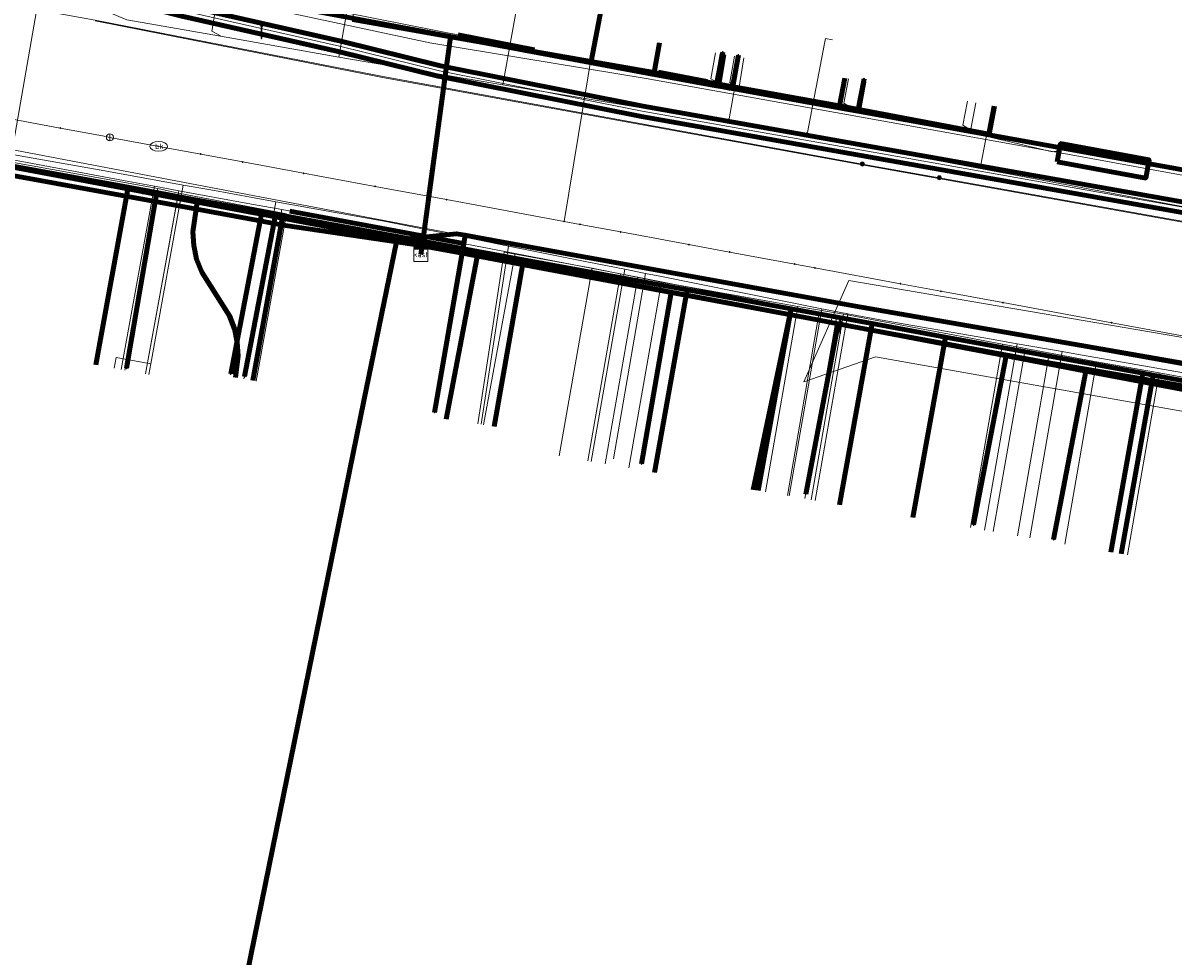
# Model space of a CAD drawing. Extents: x 152558 to 154479, y 462974 to 463683.
# Tile 50 of 256: x 152971 to 153036, y 463322 to 463375. Entities that reach past the tile are written whole.
import ezdxf
from ezdxf.enums import TextEntityAlignment as Align
from ezdxf.lldxf.tags import DXFTag

# ---------------------------------------------------------------- set-up
doc = ezdxf.new("R2010")
doc.units = 0
doc.header["$LTSCALE"] = 0.2
doc.layers.get('0').update_dxf_attribs({"linetype": 'CONTINUOUS'})
for name, color, linetype, lineweight in [('B-RO-KL-DATA_COAXIAAL_17_ZIGGO BV-G', 90, 'KL-DATA-N', 18), ('B-RO-KL-DATA_COAXIAAL_7_ZIGGO BV-G', 90, 'KL-DATA-N', 18), ('B-RO-KL-DATA_HULPSTUK_KPN BV-S', 90, 'CONTINUOUS', 25), ('B-RO-KL-DATA_HULPSTUK_ZIGGO BV-S', 90, 'CONTINUOUS', 25), ('B-RO-KL-DATA_KABELBED_KPN BV-G', 90, 'CONTINUOUS', 100), ('B-RO-KL-DATA_KABELBED_ZIGGO BV-G', 90, 'CONTINUOUS', 100), ('B-RO-KL-DATA_MANTELBUIS_110_ZIGGO BV-G', 90, 'CONTINUOUS', 100), ('B-RO-KL-DATA_REGGEFIBER OPERATOR BV-G', 90, 'KL-DATA-N', 18), ('B-RO-KL-ET_LS_400 V_STEDIN NETBEHEER BV-G', 190, 'KL-LS-N', 18), ('B-RO-KL-ET_LS_GEMEENTE AMERSFOORT-S', 190, 'CONTINUOUS', 25), ('B-RO-KL-ET_LS_MANTELBUIS_PE_160_STEDIN NETBEHEER BV-G', 190, 'CONTINUOUS', 100), ('B-RO-KL-ET_LS_MANTELBUIS_PVC_125_STEDIN NETBEHEER BV-G', 190, 'CONTINUOUS', 100), ('B-RO-KL-ET_MS_10 KV_STEDIN NETBEHEER BV-G', 130, 'KL-MS-N', 18), ('B-RO-KL-ET_MS_HULPSTUK_STEDIN NETBEHEER BV-S', 130, 'CONTINUOUS', 25), ('B-RO-KL-ET_MS_MANTELBUIS_PE_160_STEDIN NETBEHEER BV-G', 130, 'CONTINUOUS', 100), ('B-RO-KL-ET_MS_MANTELBUIS_PVC_125_STEDIN NETBEHEER BV-G', 130, 'CONTINUOUS', 100), ('B-RO-KL-GAS_HD_STAAL_114_8 BAR_STEDIN NETBEHEER BV-G', 30, 'KL-GAS-HD-N', 18), ('B-RO-KL-GAS_LD_KOPER_22_0.1 BAR_STEDIN NETBEHEER BV-G', 50, 'KL-GAS-LD-N', 18), ('B-RO-KL-GAS_LD_MANTELBUIS_ASBESTCEMENT_180_STEDIN NETBEHEER BV-G', 50, 'CONTINUOUS', 100), ('B-RO-KL-GAS_LD_PE_32_0.1 BAR_STEDIN NETBEHEER BV-G', 50, 'KL-GAS-LD-N', 18), ('B-RO-KL-GAS_LD_PVC_110_0.1 BAR_STEDIN NETBEHEER BV-G', 50, 'KL-GAS-LD-N', 18), ('B-RO-KL-GAS_LD_STAAL_34_0.1 BAR_STEDIN NETBEHEER BV-G', 50, 'KL-GAS-LD-N', 18), ('B-RO-KL-WATER_100_VITENS-G', 170, 'KL-WATER-N', 18), ('B-RO-KL-WATER_HULPSTUK_VITENS-S', 170, 'CONTINUOUS', 25), ('B-RO-KL-WATER_VITENS-G', 170, 'KL-WATER-N', 18), ('B-RO-KL-WATER_VITENS-S', 170, 'CONTINUOUS', 25), ('B-RO-OG-INFO_KPN BV-G', 7, 'CONTINUOUS', 18), ('B-RO-OG-INFO_STEDIN NETBEHEER BV-G', 7, 'CONTINUOUS', 18)]:
    doc.layers.add(name, color=color, linetype=linetype, lineweight=lineweight)
doc.styles.add('NLCS-ISO', font='NLCS-ISO.ttf')
tags = doc.linetypes.add('KL-DATA-N', pattern='A,4,-1,[101,NLCS.SHX,S=0.5,R=0,X=0,Y=0],-1,4,-1,["D",Standard,S=1,R=0,X=-0.25,Y=-0.5],-1.5', length=12.5).pattern_tags.tags
tags[18] = DXFTag(74, 10)
tags = doc.linetypes.add('KL-GAS-HD-N', pattern='A,4,-1,[69,NLCS.SHX,S=0.5,R=0,X=0,Y=0],-1,4,-1,["H",Standard,S=1,R=0,X=0,Y=-0.5],-2', length=13).pattern_tags.tags
tags[18] = DXFTag(74, 10)
tags = doc.linetypes.add('KL-GAS-LD-N', pattern='A,4,-1,[69,NLCS.SHX,S=0.5,R=0,X=0,Y=0],-1,4,-1,["L",Standard,S=1,R=0,X=0.25,Y=-0.5],-2', length=13).pattern_tags.tags
tags[18] = DXFTag(74, 10)
tags = doc.linetypes.add('KL-LS-N', pattern='A,4,-1,[103,NLCS.SHX,S=0.75,R=0,X=0,Y=0],-1,4,-1,["L",Standard,S=1,R=0,X=0,Y=-0.5],-2', length=13).pattern_tags.tags
tags[18] = DXFTag(74, 10)
tags = doc.linetypes.add('KL-MS-N', pattern='A,4,-1,[103,NLCS.SHX,S=0.75,R=0,X=0,Y=0],-1,4,-1,["M",Standard,S=1,R=0,X=0,Y=-0.5],-2', length=13).pattern_tags.tags
tags[18] = DXFTag(74, 10)
doc.linetypes.add('KL-WATER-N', pattern='A,7,-0.5,[168,NLCS.SHX,S=0.75,R=0,X=0.75,Y=0],-2', length=9.5)

# ---------------------------------------------------------------- blocks, each defined once
blk = doc.blocks.new('SKL-WTB_HULP_MOF-SO')
at = {"linetype": 'ByBlock', "lineweight": 18}
h = blk.add_hatch(color=0, dxfattribs=at)
h.dxf.hatch_style = 1
h.paths.add_polyline_path([(-0.5625, 0, 1), (0.5625, 0, 1)])
at = {"color": 0, "linetype": 'ByBlock', "lineweight": 18}
blk.add_circle((0, 0), 0.5625, dxfattribs=at)
at = {"color": 0, "linetype": 'ByBlock', "lineweight": 18, "style": 'NLCS-ISO', "flags": 1}
for tag, p in [('TYPE', (1.5, 0)), ('OMSCHRIJVING', (1.5, -3)), ('LABEL', (1.5, -1.5))]:
    blk.add_attdef(tag, p, '', height=1, dxfattribs=at)
blk = doc.blocks.new('SKL-WTB_HULP_KAST-SO')
at = {"color": 0, "linetype": 'ByBlock', "lineweight": 18}
for points in [[(-2, 2), (2, 2), (2, 1.68), (-2, 1.68)], [(-2, 1.52), (2, 1.52), (2, -2), (-2, -2)]]:
    blk.add_lwpolyline(points, close=True, dxfattribs=at)
at = {"color": 0, "linetype": 'ByBlock', "lineweight": 18, "style": 'NLCS-ISO'}
blk.add_text('kast', height=1.5, dxfattribs=at).set_placement((0, 0), align=Align.MIDDLE_CENTER)
at = {"color": 0, "linetype": 'ByBlock', "lineweight": 18, "style": 'NLCS-ISO', "flags": 1}
for tag, p in [('TYPE', (2.5, 0)), ('OMSCHRIJVING', (2.5, -3)), ('LABEL', (2.5, -1.5))]:
    blk.add_attdef(tag, p, '', height=1, dxfattribs=at)
blk = doc.blocks.new('SKL-WTB_HULP_AFSLUITER-SO')
at = {"color": 0, "linetype": 'ByBlock', "lineweight": 18}
blk.add_lwpolyline([(0, 0.8), (0, -0.8)], dxfattribs=at)
blk.add_circle((0, 0), 1, dxfattribs=at)
at = {"color": 0, "linetype": 'ByBlock', "lineweight": 18, "style": 'NLCS-ISO', "flags": 1}
for tag, p in [('TYPE', (1.5, 0)), ('OMSCHRIJVING', (1.5, -3)), ('LABEL', (1.5, -1.5))]:
    blk.add_attdef(tag, p, '', height=1, dxfattribs=at)
blk = doc.blocks.new('SKL-WATER_BRANDKRAAN_BRANDPUT-SO')
at = {"color": 0, "linetype": 'ByBlock', "lineweight": 18}
blk.add_ellipse((0, 0), major_axis=(2.5, 0), ratio=0.54, dxfattribs=at)
at = {"color": 0, "linetype": 'ByBlock', "lineweight": 18, "style": 'NLCS-ISO'}
blk.add_text('bk', height=1.5, dxfattribs=at).set_placement((0.16, 0), align=Align.MIDDLE_CENTER)
blk = doc.blocks.new('SKL-WTB_HULP_OVERIG-SO')
at = {"color": 0, "linetype": 'ByBlock', "lineweight": 18}
for points in [[(-0.14, 0.14), (0.14, -0.14)], [(0.14, 0.14), (-0.14, -0.14)]]:
    blk.add_lwpolyline(points, dxfattribs=at)
at = {"color": 0, "linetype": 'ByBlock', "lineweight": 18, "style": 'NLCS-ISO', "flags": 1}
for tag, p in [('TYPE', (1.5, 0)), ('OMSCHRIJVING', (1.5, -3)), ('LABEL', (1.5, -1.5))]:
    blk.add_attdef(tag, p, '', height=1, dxfattribs=at)
blk = doc.blocks.new('SKL-ET_LS_MAST-SO')
for p, q in [((-0.05, 2.07), (0.05, 2.07)), ((-0.05, -2), (0.05, -2))]:
    blk.add_line(p, q)
for points in [[(-0.18, 1.76), (-0.22, 1.76), (-0.22, 1.84), (-0.18, 1.84), (-0.18, 1.79)], [(-0.18, 1.49), (-0.22, 1.49), (-0.22, 1.57), (-0.18, 1.57), (-0.18, 1.52)], [(-0.18, 1.79), (-0.05, 1.79)], [(-0.18, 1.76), (-0.05, 1.76)], [(-0.18, 1.52), (-0.05, 1.52)], [(-0.18, 1.49), (-0.05, 1.49)], [(-0.05, -2), (-0.05, 2.07)], [(0.05, -2), (0.05, 2.07)], [(0.18, 1.92), (0.05, 1.92)], [(0.18, 1.89), (0.05, 1.89)], [(0.18, 1.66), (0.05, 1.66)], [(0.18, 1.63), (0.05, 1.63)], [(0.18, 1.39), (0.05, 1.39)], [(0.18, 1.36), (0.05, 1.36)], [(0.18, 1.89), (0.22, 1.89), (0.22, 1.97), (0.18, 1.97), (0.18, 1.92)], [(0.18, 1.63), (0.22, 1.63), (0.22, 1.71), (0.18, 1.71), (0.18, 1.66)], [(0.18, 1.36), (0.22, 1.36), (0.22, 1.44), (0.18, 1.44), (0.18, 1.39)]]:
    blk.add_lwpolyline(points)

msp = doc.modelspace()

# ---------------------------------------------------------------- linework, layer by layer
at = {"layer": 'B-RO-KL-DATA_COAXIAAL_17_ZIGGO BV-G', "flags": 128}
for points in [[(152993.372, 463362.163), (152993.474, 463362.913), (152985.556, 463364.364), (152980.741, 463365.247), (152976.808, 463365.968), (152969.045, 463367.391), (152964.225, 463368.274), (152960.492, 463368.958), (152956.945, 463369.608), (152953.318, 463370.273), (152945.654, 463371.678), (152940.44, 463372.634), (152932.079, 463374.166), (152926.545, 463375.18), (152926.077, 463375.223), (152925.672, 463375.261), (152924.8, 463375.19), (152923.953, 463374.967), (152923.158, 463374.601), (152922.439, 463374.101), (152921.819, 463373.483), (152921.315, 463372.767), (152920.945, 463371.973), (152920.718, 463371.128), (152919.753, 463365.634), (152911.072, 463367.378), (152911.292, 463368.661), (152911.61, 463370.522), (152911.617, 463370.611)], [(153081.132, 463335.554), (153081.388, 463336.952), (153082.06, 463340.62), (153082.336, 463341.627), (153082.784, 463342.572), (153083.39, 463343.425), (153084.134, 463344.159), (153084.995, 463344.753), (153085.727, 463345.088), (153072.651, 463347.452), (153072.552, 463347.568), (153071.786, 463348.177), (153070.915, 463348.625), (153069.976, 463348.896), (153066.254, 463349.578), (153057.848, 463351.118), (153052.493, 463352.099), (153047.388, 463353.034), (153040.751, 463354.25), (153034.81, 463355.339), (153034.221, 463355.447), (153023.049, 463357.494), (153018.9, 463358.254), (153014.313, 463359.094), (153008.445, 463360.169), (153000, 463361.717), (152999.177, 463361.868), (152996.612, 463362.338), (152993.474, 463362.913), (152993.372, 463362.163)]]:
    msp.add_lwpolyline(points, dxfattribs=at)
at = {"layer": 'B-RO-KL-DATA_COAXIAAL_7_ZIGGO BV-G', "flags": 128}
for points in [[(152993.372, 463362.163), (152993.474, 463362.913), (152995.04, 463374.488), (152989.504, 463375.462), (152982.971, 463376.611), (152974.505, 463378.1), (152973.956, 463378.25), (152973.446, 463378.502), (152972.993, 463378.845), (152972.613, 463379.267), (152972.319, 463379.754), (152972.123, 463380.287), (152972.031, 463380.848), (152972.046, 463381.417), (152973.48, 463393.175), (152977.266, 463392.544)], [(152993.372, 463362.163), (152993.474, 463362.913), (152995.04, 463374.488), (152989.504, 463375.462), (152982.971, 463376.611), (152974.505, 463378.1), (152973.956, 463378.25), (152973.446, 463378.502), (152972.993, 463378.845), (152972.613, 463379.267), (152972.319, 463379.754), (152972.123, 463380.287), (152972.031, 463380.848), (152972.046, 463381.417), (152973.48, 463393.175), (152977.266, 463392.544)], [(152993.372, 463362.163), (152993.474, 463362.913), (152995.04, 463374.488), (152989.504, 463375.462), (152991.317, 463385.769)], [(152993.372, 463362.163), (152993.474, 463362.913), (152995.04, 463374.488), (152997.9, 463373.985), (153002.981, 463373.089), (153003, 463373.086), (153005.341, 463385.321), (153004.948, 463385.396)], [(152993.372, 463362.163), (152993.474, 463362.913), (152995.04, 463374.488), (152997.9, 463373.985), (153002.981, 463373.089), (153003, 463373.086), (153006.572, 463372.455), (153010.22, 463371.811), (153014.065, 463371.132), (153015.983, 463370.782), (153017.064, 463370.578), (153017.361, 463372.15)], [(153006.869, 463374.134), (153006.572, 463372.455), (153003, 463373.086), (153002.981, 463373.089), (152997.9, 463373.985), (152995.04, 463374.488), (152993.474, 463362.913), (152993.372, 463362.163)], [(152993.372, 463362.163), (152993.474, 463362.913), (152995.04, 463374.488), (152997.9, 463373.985), (153002.981, 463373.089), (153003, 463373.086), (153006.572, 463372.455), (153010.22, 463371.811), (153010.517, 463373.49)], [(153025.824, 463370.555), (153025.526, 463368.979), (153017.064, 463370.578), (153015.983, 463370.782), (153014.065, 463371.132), (153010.22, 463371.811), (153006.572, 463372.455), (153003, 463373.086), (153002.981, 463373.089), (152997.9, 463373.985), (152995.04, 463374.488), (152993.474, 463362.913), (152993.372, 463362.163)], [(152993.372, 463362.163), (152993.474, 463362.913), (152985.556, 463364.364), (152980.741, 463365.247), (152976.808, 463365.968), (152969.045, 463367.391), (152964.225, 463368.274), (152960.492, 463368.958), (152956.945, 463369.608), (152953.318, 463370.273), (152945.654, 463371.678), (152940.44, 463372.634), (152938.606, 463362.535)], [(152993.372, 463362.163), (152993.474, 463362.913), (152985.556, 463364.364), (152980.741, 463365.247), (152976.808, 463365.968), (152969.045, 463367.391), (152964.225, 463368.274), (152960.492, 463368.958), (152956.945, 463369.608), (152953.318, 463370.273), (152945.654, 463371.678), (152943.821, 463361.588)], [(152993.372, 463362.163), (152993.474, 463362.913), (152985.556, 463364.364), (152980.741, 463365.247), (152976.808, 463365.968), (152969.045, 463367.391), (152964.225, 463368.274), (152960.492, 463368.958), (152956.945, 463369.608), (152953.318, 463370.273), (152951.487, 463360.196)], [(152993.372, 463362.163), (152993.474, 463362.913), (152985.556, 463364.364), (152980.741, 463365.247), (152976.808, 463365.968), (152969.045, 463367.391), (152964.225, 463368.274), (152960.492, 463368.958), (152956.945, 463369.608), (152955.099, 463359.54)], [(152993.372, 463362.163), (152993.474, 463362.913), (152985.556, 463364.364), (152980.741, 463365.247), (152976.808, 463365.968), (152969.045, 463367.391), (152964.225, 463368.274), (152962.397, 463358.21)], [(152966.924, 463357.393), (152967.299, 463359.459), (152967.594, 463359.405), (152969.045, 463367.391), (152976.808, 463365.968), (152980.741, 463365.247), (152985.556, 463364.364), (152993.474, 463362.913), (152993.372, 463362.163)], [(152993.372, 463362.163), (152993.474, 463362.913), (152985.556, 463364.364), (152980.741, 463365.247), (152976.808, 463365.968), (152974.984, 463355.929)], [(152982.877, 463355.211), (152982.952, 463355.628), (152983.031, 463356.408), (152982.987, 463357.192), (152982.822, 463357.958), (152982.538, 463358.69), (152982.143, 463359.368), (152981.366, 463360.493), (152980.97, 463361.17), (152980.687, 463361.901), (152980.521, 463362.668), (152980.477, 463363.451), (152980.556, 463364.232), (152980.741, 463365.247), (152985.556, 463364.364), (152993.474, 463362.913), (152993.372, 463362.163)], [(152993.372, 463362.163), (152993.474, 463362.913), (152985.556, 463364.364), (152983.861, 463355.032)], [(152993.372, 463362.163), (152993.474, 463362.913), (152996.612, 463362.338), (152999.177, 463361.868), (153000, 463361.717), (153008.445, 463360.169), (153014.313, 463359.094), (153018.9, 463358.254), (153023.049, 463357.494), (153034.221, 463355.447), (153034.81, 463355.339), (153040.751, 463354.25), (153038.939, 463344.19)], [(152993.372, 463362.163), (152993.474, 463362.913), (152996.612, 463362.338), (152999.177, 463361.868), (153000, 463361.717), (153008.445, 463360.169), (153014.313, 463359.094), (153018.9, 463358.254), (153023.049, 463357.494), (153034.221, 463355.447), (153032.399, 463345.331)], [(152993.372, 463362.163), (152993.474, 463362.913), (152996.612, 463362.338), (152999.177, 463361.868), (153000, 463361.717), (153008.445, 463360.169), (153014.313, 463359.094), (153018.9, 463358.254), (153023.049, 463357.494), (153034.221, 463355.447), (153034.81, 463355.339), (153040.751, 463354.25), (153047.388, 463353.034), (153045.556, 463343.037)], [(152993.372, 463362.163), (152993.474, 463362.913), (152996.612, 463362.338), (152999.177, 463361.868), (153000, 463361.717), (153008.445, 463360.169), (153014.313, 463359.094), (153018.9, 463358.254), (153023.049, 463357.494), (153034.221, 463355.447), (153034.81, 463355.339), (153032.989, 463345.228)], [(152993.372, 463362.163), (152993.474, 463362.913), (152996.612, 463362.338), (152999.177, 463361.868), (153000, 463361.717), (153008.445, 463360.169), (153014.313, 463359.094), (153018.9, 463358.254), (153023.049, 463357.494), (153021.209, 463347.277)], [(152993.372, 463362.163), (152993.474, 463362.913), (152996.612, 463362.338), (152999.177, 463361.868), (152997.517, 463352.442)], [(152993.372, 463362.163), (152993.474, 463362.913), (152996.612, 463362.338), (152999.177, 463361.868), (153000, 463361.717), (153008.445, 463360.169), (153006.585, 463349.835)], [(152993.372, 463362.163), (152993.474, 463362.913), (152996.612, 463362.338), (152994.807, 463352.856)], [(152993.372, 463362.163), (152993.474, 463362.913), (152996.612, 463362.338), (152999.177, 463361.868), (153000, 463361.717), (153008.445, 463360.169), (153014.313, 463359.094), (153012.179, 463348.86)], [(152993.372, 463362.163), (152993.474, 463362.913), (152996.612, 463362.338), (152999.177, 463361.868), (153000, 463361.717), (153008.445, 463360.169), (153014.313, 463359.094), (153018.9, 463358.254), (153017.053, 463347.997)]]:
    msp.add_lwpolyline(points, dxfattribs=at)
at = {"layer": 'B-RO-KL-DATA_KABELBED_KPN BV-G', "flags": 128}
for points in [[(152982.931, 463376.778), (153000, 463373.58), (153006.16, 463372.426), (153010.086, 463371.718), (153010.578, 463371.629), (153010.838, 463371.582), (153010.976, 463371.557), (153017.551, 463370.371), (153018.095, 463370.272), (153049.851, 463364.542)], [(153010.838, 463371.582), (153010.578, 463371.629), (153010.086, 463371.718), (153010.45, 463373.619)], [(153010.578, 463371.629), (153010.838, 463371.582), (153010.976, 463371.557), (153011.334, 463373.451)], [(153017.551, 463370.371), (153018.095, 463370.272), (153018.444, 463372.112)], [(152992.01, 463363), (152991.126, 463363.169), (152985.121, 463364.302), (152984.357, 463364.446), (152983.912, 463364.53), (152978.416, 463365.566), (152977.67, 463365.707), (152967.254, 463367.672), (152966.714, 463367.774), (152963.951, 463368.295)], [(152999.986, 463361.433), (152995.711, 463362.235), (152993.124, 463362.721), (152991.987, 463362.888), (152985.709, 463363.807), (152985.05, 463363.928), (152984.285, 463364.068), (152978.346, 463365.156), (152967.162, 463367.204)], [(152977.67, 463365.707), (152978.416, 463365.566), (152978.346, 463365.156), (152976.725, 463355.727)], [(152983.912, 463364.53), (152984.357, 463364.446), (152984.285, 463364.068), (152982.616, 463355.411)], [(152983.912, 463364.53), (152984.357, 463364.446), (152985.121, 463364.302), (152985.05, 463363.928), (152983.402, 463355.263)], [(152992.01, 463363), (152995.38, 463363.344), (152995.887, 463363.251), (152997.288, 463362.997), (153014.028, 463359.956), (153017.964, 463359.243), (153074.617, 463349.384), (153103.927, 463344.549), (153107.861, 463343.827), (153112.179, 463341.825), (153115.55, 463340.262), (153116.123, 463339.996), (153116.183, 463339.968)], [(152997.288, 463362.997), (152995.887, 463363.251), (152995.721, 463362.293), (152995.711, 463362.235), (152994.152, 463353.231)], [(152980.926, 463308.649), (152981.883, 463313.338), (152990.153, 463353.893), (152991.987, 463362.888), (152992.01, 463363)], [(152992.01, 463363), (152995.721, 463362.293), (153000, 463361.477), (153001.14, 463361.26), (153006.877, 463360.167), (153007.537, 463360.041), (153015.415, 463358.54), (153016.982, 463358.241), (153026.479, 463356.432), (153026.888, 463356.354), (153030.987, 463355.572), (153038.385, 463354.163), (153039.973, 463353.86), (153046.113, 463352.69), (153046.539, 463352.609), (153055.077, 463350.982), (153055.992, 463350.815), (153057.986, 463350.452), (153070.152, 463348.235), (153070.181, 463348.23), (153070.477, 463348.167)], [(153056.047, 463351.278), (153052.276, 463352.015), (153046.606, 463352.992), (153045.981, 463353.1), (153031.008, 463355.681), (153028.571, 463356.101), (153027.761, 463356.241), (153022.672, 463357.179), (153017.459, 463358.156), (153016.983, 463358.246), (153015.415, 463358.54), (153007.533, 463360.018), (152999.986, 463361.433)], [(153006.877, 463360.167), (153007.537, 463360.041), (153007.533, 463360.018), (153005.854, 463350.316)], [(153017.459, 463358.156), (153016.983, 463358.246), (153016.982, 463358.241), (153015.149, 463348.613)], [(153026.888, 463356.354), (153026.479, 463356.432), (153024.639, 463346.867)], [(153028.571, 463356.101), (153031.008, 463355.681), (153030.987, 463355.572), (153029.164, 463346.038)]]:
    msp.add_lwpolyline(points, dxfattribs=at)
at = {"layer": 'B-RO-KL-DATA_KABELBED_ZIGGO BV-G', "flags": 128}
for points in [[(153003, 463373.086), (153005.341, 463385.321), (153004.948, 463385.396)], [(152995.04, 463374.488), (152989.504, 463375.462)], [(152995.04, 463374.488), (152993.474, 463362.913)], [(153003, 463373.086), (152995.04, 463374.488)], [(153006.869, 463374.134), (153006.572, 463372.455)], [(153006.572, 463372.455), (153003, 463373.086)], [(153010.517, 463373.49), (153010.22, 463371.811)], [(153006.572, 463372.455), (153010.22, 463371.811)], [(153010.22, 463371.811), (153017.064, 463370.578)], [(153017.361, 463372.15), (153017.064, 463370.578)], [(153025.824, 463370.555), (153025.526, 463368.979), (153017.064, 463370.578)], [(152976.808, 463365.968), (152969.045, 463367.391)], [(152976.808, 463365.968), (152974.984, 463355.929)], [(152980.741, 463365.247), (152976.808, 463365.968)], [(152982.877, 463355.211), (152983.031, 463356.408), (152982.987, 463357.192), (152982.822, 463357.958), (152982.538, 463358.69), (152980.97, 463361.17), (152980.687, 463361.901), (152980.521, 463362.668), (152980.477, 463363.451), (152980.741, 463365.247)], [(152985.556, 463364.364), (152980.741, 463365.247)], [(152983.861, 463355.032), (152985.556, 463364.364)], [(152993.474, 463362.913), (152985.556, 463364.364)], [(152993.474, 463362.913), (152993.372, 463362.163)], [(152996.612, 463362.338), (152993.474, 463362.913)], [(152994.807, 463352.856), (152996.612, 463362.338)], [(152999.177, 463361.868), (152996.612, 463362.338)], [(152997.517, 463352.442), (152999.177, 463361.868)], [(153008.445, 463360.169), (152999.177, 463361.868)], [(153006.585, 463349.835), (153008.445, 463360.169)], [(153008.445, 463360.169), (153014.313, 463359.094)], [(153014.313, 463359.094), (153012.179, 463348.86)], [(153012.461, 463348.811), (153014.313, 463359.094)], [(153014.313, 463359.094), (153018.9, 463358.254)], [(153017.053, 463347.997), (153018.9, 463358.254)], [(153018.9, 463358.254), (153023.049, 463357.494)], [(153021.209, 463347.277), (153023.049, 463357.494)], [(153023.049, 463357.494), (153034.221, 463355.447)], [(153034.221, 463355.447), (153032.399, 463345.331)], [(153034.221, 463355.447), (153034.81, 463355.339)], [(153032.989, 463345.228), (153034.81, 463355.339)], [(153034.81, 463355.339), (153040.751, 463354.25)]]:
    msp.add_lwpolyline(points, dxfattribs=at)
at = {"layer": 'B-RO-KL-DATA_MANTELBUIS_110_ZIGGO BV-G', "flags": 128}
msp.add_lwpolyline([(152994.816, 463372.83), (152993.801, 463365.33)], dxfattribs=at)
at = {"layer": 'B-RO-KL-DATA_REGGEFIBER OPERATOR BV-G', "flags": 128}
for points in [[(152854.753, 463407.045), (152871.82, 463401.822), (152873.401, 463402.043), (152879.627, 463400.216), (152886.675, 463397.959), (152895.198, 463394.998), (152906.54, 463392.014), (152910.885, 463390.895), (152922.875, 463388.108), (152930.352, 463387.237), (152930.872, 463387.126), (152931.992, 463388.685), (152937.764, 463387.573), (152937.862, 463387.612), (152944.377, 463386.371), (152953.962, 463384.62), (152962.174, 463382.953), (152965.523, 463382.158), (152970.145, 463381.154), (152971.61, 463380.581), (152971.396, 463379.057), (152971.955, 463378.576), (152974.543, 463378.175), (152982.07, 463376.768), (152988.496, 463375.629), (153009.979, 463371.694), (153011.342, 463371.4), (153018.219, 463370.178), (153024.451, 463369.071), (153029.114, 463367.967), (153030.23, 463368.174), (153042.323, 463366.039), (153048.877, 463364.85), (153055.682, 463363.617), (153058.435, 463363.117), (153064.858, 463361.888), (153068.18, 463361.253), (153070.821, 463360.772)], [(152970.227, 463367.393), (152970.272, 463368.152), (152971.847, 463377.269), (152971.955, 463378.576)], [(152988.496, 463375.629), (153009.979, 463371.694)], [(153009.979, 463371.694), (153010.302, 463373.523)], [(153011.342, 463371.4), (153011.645, 463373.286)], [(153009.979, 463371.694), (153011.342, 463371.4)], [(153018.219, 463370.178), (153018.549, 463371.925)], [(153011.342, 463371.4), (153018.219, 463370.178)], [(153018.219, 463370.178), (153024.451, 463369.071), (153024.769, 463370.75)], [(152970.227, 463367.393), (152978.494, 463365.896)], [(152976.63, 463355.631), (152978.494, 463365.896)], [(152978.494, 463365.896), (152979.653, 463365.632)], [(152977.798, 463355.418), (152979.653, 463365.632)], [(152984.058, 463355.001), (152985.778, 463364.466), (152979.653, 463365.632)], [(152996.601, 463352.587), (152998.083, 463362.299), (153003.056, 463361.388)], [(153001.204, 463350.775), (153003.056, 463361.388)], [(153003.056, 463361.388), (153006.976, 463360.6)], [(153005.142, 463350.088), (153006.976, 463360.6)], [(153006.976, 463360.6), (153014.694, 463359.233)], [(153012.864, 463348.741), (153014.694, 463359.233)], [(153014.694, 463359.233), (153017.286, 463358.782)], [(153015.455, 463348.289), (153017.286, 463358.782)], [(153017.286, 463358.782), (153026.286, 463357.097)], [(153024.462, 463346.717), (153026.286, 463357.097)], [(153026.286, 463357.097), (153031.601, 463356.102)], [(153029.802, 463345.786), (153031.601, 463356.102)], [(153031.601, 463356.102), (153035.15, 463355.463)], [(153033.354, 463345.166), (153035.15, 463355.463)], [(153035.15, 463355.463), (153044.745, 463353.705)]]:
    msp.add_lwpolyline(points, dxfattribs=at)
at = {"layer": 'B-RO-KL-ET_LS_400 V_STEDIN NETBEHEER BV-G', "flags": 128}
for points in [[(152983.644, 463387.341), (152981.552, 463374.8), (152982.035, 463374.532), (152982.032, 463374.512)], [(152990.923, 463385.838), (152988.724, 463373.337)], [(152972.593, 463378.96), (152973.177, 463378.012), (152973.903, 463377.167), (152974.753, 463376.446), (152975.707, 463375.869), (152976.738, 463375.448), (152982.032, 463374.512), (152988.724, 463373.337), (152990.269, 463373.074), (152998.012, 463371.757), (153010.164, 463369.746), (153013.718, 463369.162), (153014.823, 463368.954), (153025.113, 463367.016), (153040.556, 463364.109), (153050.458, 463362.345), (153058.557, 463360.902), (153067.98, 463359.222), (153070.015, 463358.857)], [(152998.012, 463371.757), (152998.848, 463376.488), (153003.468, 463376.222)], [(153071.037, 463349.217), (153069.883, 463349.433), (153067.524, 463349.875), (153065.481, 463350.257), (153058.537, 463351.556), (153054.605, 463352.292), (153052.399, 463352.705), (153049.31, 463353.244), (153046.739, 463353.692), (153046.246, 463353.778), (153043.319, 463354.289), (153038.921, 463355.057), (153038.467, 463355.136), (153030.364, 463356.55), (153029.661, 463356.673), (153027.102, 463357.119), (153025.342, 463357.426), (153019.35, 463358.471), (153017.524, 463358.802), (153016.053, 463359.096), (153013.716, 463359.564), (153006.793, 463360.95), (153006.087, 463361.091), (153004.909, 463361.327), (153002.754, 463361.759), (152998.323, 463362.646), (152996.602, 463362.991), (152991.287, 463364.055), (152988.437, 463364.567), (152985.172, 463365.153), (152981.482, 463365.816), (152979.932, 463366.094), (152975.495, 463366.891), (152970.478, 463367.792), (152966.333, 463368.537), (152964.491, 463368.868), (152957.536, 463370.117), (152954.42, 463370.677), (152952.518, 463371.019), (152945.563, 463372.268), (152942.477, 463372.822), (152940.546, 463373.169), (152931.486, 463374.799), (152928.895, 463375.265), (152928.104, 463375.393), (152926.311, 463375.646), (152926.014, 463375.675), (152925.714, 463375.681), (152925.414, 463375.664), (152925.117, 463375.624), (152924.824, 463375.561), (152923.929, 463375.232), (152923.104, 463374.753), (152922.373, 463374.138), (152921.76, 463373.406), (152921.019, 463372.106), (152920.784, 463371.625), (152920.575, 463371.132), (152920.393, 463370.629), (152920.237, 463370.116), (152918.822, 463363.034), (152917.689, 463357.363)], [(153016.651, 463374.319), (153016.258, 463374.393), (153016.203, 463374.099)], [(153016.203, 463374.099), (153015.254, 463369.076), (153014.823, 463368.954)], [(153011.437, 463373.323), (153011.35, 463372.83)], [(153011.35, 463372.83), (153010.82, 463369.841), (153010.167, 463369.766), (153010.164, 463369.746)], [(153025.684, 463370.577), (153025.052, 463367.231), (153025.113, 463367.016)], [(152978.096, 463355.974), (152979.932, 463366.094)], [(152983.352, 463355.129), (152985.172, 463365.153)], [(152996.783, 463352.559), (152998.323, 463362.646)], [(153003.014, 463350.459), (153004.909, 463361.327)], [(153004.261, 463350.609), (153006.087, 463361.091)], [(153014.205, 463348.507), (153016.053, 463359.096)], [(153015.683, 463348.249), (153017.524, 463358.802)], [(153025.261, 463346.578), (153027.102, 463357.119)], [(153027.823, 463346.131), (153029.661, 463356.673)], [(152976.021, 463355.741), (152976.128, 463356.331), (152978.096, 463355.974)], [(152977.989, 463355.383), (152978.096, 463355.974)]]:
    msp.add_lwpolyline(points, dxfattribs=at)
at = {"layer": 'B-RO-KL-ET_LS_MANTELBUIS_PE_160_STEDIN NETBEHEER BV-G', "flags": 128}
msp.add_lwpolyline([(153146.362, 463345.866), (153115.374, 463351.626), (153100.92, 463353.586), (153073.716, 463358.533), (153005.955, 463370.564), (152994.483, 463372.843), (152988.837, 463374.24), (152979.993, 463376.236), (152972.696, 463378.089), (152943.766, 463385.921), (152943.61, 463385.343), (152972.544, 463377.511), (152979.853, 463375.654), (152988.699, 463373.658), (152994.353, 463372.259), (153005.845, 463369.976), (153073.61, 463357.945), (153100.826, 463352.996), (153115.28, 463351.036), (153146.252, 463345.278), (153146.362, 463345.866)], dxfattribs=at)
at = {"layer": 'B-RO-KL-ET_LS_MANTELBUIS_PVC_125_STEDIN NETBEHEER BV-G', "flags": 128}
msp.add_lwpolyline([(153029.369, 463367.41), (153034.379, 463366.492), (153034.569, 463367.524), (153029.559, 463368.442), (153029.369, 463367.41)], dxfattribs=at)
at = {"layer": 'B-RO-KL-ET_MS_10 KV_STEDIN NETBEHEER BV-G', "flags": 128}
for points in [[(153147.786, 463345.534), (153147.423, 463345.543), (153147.202, 463345.477), (153147.006, 463345.455), (153146.894, 463345.463), (153115.327, 463351.331), (153100.873, 463353.291), (153073.663, 463358.239), (153005.9, 463370.27), (152994.418, 463372.551), (152988.768, 463373.949), (152979.923, 463375.945), (152972.62, 463377.8), (152943.688, 463385.632), (152942.008, 463386.027), (152903.856, 463393.681), (152894.196, 463395.874), (152876.637, 463400.583), (152819.474, 463417.426), (152797.623, 463424.106), (152784.059, 463427.769), (152772.762, 463431.112), (152767.415, 463432.933), (152761.051, 463434.989)], [(153342.589, 463362.76), (153338.936, 463339.686), (153335.694, 463317.871), (153335.253, 463316.634), (153334.598, 463315.495), (153333.751, 463314.491), (153332.738, 463313.653), (153331.592, 463313.009), (153330.349, 463312.579), (153312.142, 463316.466), (153294.468, 463319.781), (153245.983, 463328.734), (153240.683, 463329.877), (153208.763, 463335.505), (153205.957, 463335.977), (153192.071, 463338.394), (153174.67, 463341.923), (153161.755, 463343.725), (153137.202, 463348.157), (153115.887, 463351.975), (153101.455, 463354.964), (153085.47, 463357.981), (153068.76, 463360.724), (153029.949, 463367.837), (153006.109, 463372.131), (152993.871, 463374.15), (152985.912, 463375.839), (152980.181, 463376.581), (152975.436, 463378.387), (152972.427, 463378.847), (152972.257, 463378.884), (152972.097, 463378.952), (152971.953, 463379.049), (152971.83, 463379.172), (152971.732, 463379.316), (152971.664, 463379.476), (152971.626, 463379.645), (152971.621, 463379.818), (152972.622, 463389.198)], [(152922.051, 463384.939), (152974.944, 463375.428), (152991.123, 463372.249), (153018.347, 463367.282)], [(152974.936, 463375.379), (152991.113, 463372.2), (153018.338, 463367.233), (153074.215, 463357.249), (153113.464, 463350.304)], [(153022.703, 463366.504), (153018.347, 463367.282)], [(153074.224, 463357.298), (153022.703, 463366.504)]]:
    msp.add_lwpolyline(points, dxfattribs=at)
at = {"layer": 'B-RO-KL-ET_MS_MANTELBUIS_PE_160_STEDIN NETBEHEER BV-G', "flags": 128}
msp.add_lwpolyline([(153146.362, 463345.866), (153115.374, 463351.626), (153100.92, 463353.586), (153073.716, 463358.533), (153005.955, 463370.564), (152994.483, 463372.843), (152988.837, 463374.24), (152979.993, 463376.236), (152972.696, 463378.089), (152943.766, 463385.921), (152943.61, 463385.343), (152972.544, 463377.511), (152979.853, 463375.654), (152988.699, 463373.658), (152994.353, 463372.259), (153005.845, 463369.976), (153073.61, 463357.945), (153100.826, 463352.996), (153115.28, 463351.036), (153146.252, 463345.278), (153146.362, 463345.866)], dxfattribs=at)
at = {"layer": 'B-RO-KL-ET_MS_MANTELBUIS_PVC_125_STEDIN NETBEHEER BV-G', "flags": 128}
msp.add_lwpolyline([(153029.369, 463367.41), (153034.379, 463366.492), (153034.569, 463367.524), (153029.559, 463368.442), (153029.369, 463367.41)], dxfattribs=at)
at = {"layer": 'B-RO-KL-GAS_HD_STAAL_114_8 BAR_STEDIN NETBEHEER BV-G', "flags": 128}
msp.add_lwpolyline([(152869.255, 463391.011), (152869.929, 463390.818), (152870.891, 463390.542), (152872.237, 463390.156), (152880.706, 463387.729), (152897.739, 463382.336), (152922.092, 463377.202), (152937.401, 463374.34), (153000, 463362.431), (153052.452, 463353), (153074.777, 463348.794), (153102.775, 463343.84), (153121.658, 463340.074), (153129.985, 463338.603), (153157.37, 463333.974), (153261.325, 463314.936), (153280.943, 463311.809), (153310.779, 463306.109), (153327.815, 463303.202), (153327.958, 463303.178), (153328.944, 463303.01), (153330.077, 463302.817)], dxfattribs=at)
at = {"layer": 'B-RO-KL-GAS_LD_KOPER_22_0.1 BAR_STEDIN NETBEHEER BV-G', "flags": 128}
msp.add_lwpolyline([(153010.033, 463373.571), (153009.775, 463372.112), (153010.328, 463371.798)], dxfattribs=at)
at = {"layer": 'B-RO-KL-GAS_LD_MANTELBUIS_ASBESTCEMENT_180_STEDIN NETBEHEER BV-G', "flags": 128}
for points in [[(152995.475, 463374.588), (152999.793, 463373.746)], [(153006.817, 463372.477), (153009.567, 463371.951)], [(153030.274, 463368.112), (153033.916, 463367.454)], [(152985.955, 463364.625), (152995.789, 463362.794)]]:
    msp.add_lwpolyline(points, dxfattribs=at)
at = {"layer": 'B-RO-KL-GAS_LD_PE_32_0.1 BAR_STEDIN NETBEHEER BV-G', "flags": 128}
for points in [[(153002.934, 463373.182), (153005.15, 463384.857), (153004.856, 463384.913)], [(153011.116, 463373.38), (153010.854, 463371.898), (153011.312, 463371.604)], [(153017.557, 463372.113), (153017.295, 463370.722), (153017.75, 463370.442)], [(153024.294, 463370.839), (153024.038, 463369.485), (153024.491, 463369.197)], [(152976.415, 463355.669), (152978.296, 463366.027)], [(152977.792, 463355.419), (152979.67, 463365.771)], [(152983.745, 463355.058), (152985.498, 463364.708)], [(153002.817, 463350.494), (153004.661, 463361.069)], [(153003.802, 463350.322), (153005.644, 463360.878)], [(153014.107, 463348.524), (153015.914, 463358.882)], [(153015.092, 463348.352), (153016.896, 463358.691)], [(153025.754, 463346.492), (153027.533, 463356.684)], [(153027.133, 463346.251), (153028.907, 463356.427)]]:
    msp.add_lwpolyline(points, dxfattribs=at)
at = {"layer": 'B-RO-KL-GAS_LD_PVC_110_0.1 BAR_STEDIN NETBEHEER BV-G', "flags": 128}
for points in [[(152971.627, 463379.443), (152972.344, 463379.323), (152972.749, 463378.766), (152981.549, 463377.222), (152981.8, 463377.178), (152985.11, 463376.597), (152988.415, 463375.985), (152988.969, 463375.879), (152999.559, 463373.792), (153002.934, 463373.182), (153003.009, 463373.168), (153006.411, 463372.553), (153010.3, 463371.804), (153010.328, 463371.798), (153011.312, 463371.604), (153014.039, 463371.066), (153016.801, 463370.602), (153017.75, 463370.442), (153018.699, 463370.283), (153022.09, 463369.647), (153024.491, 463369.197), (153030.257, 463368.115), (153041.566, 463366.066), (153050.301, 463364.407), (153054.63, 463363.581), (153055.045, 463363.516), (153055.932, 463363.376), (153056.752, 463363.219), (153058.421, 463362.899), (153059.582, 463362.676), (153063.556, 463361.914), (153063.953, 463361.838), (153064.343, 463361.763), (153067.531, 463361.115), (153073.803, 463359.918), (153075.238, 463359.659), (153077.96, 463359.158), (153080.909, 463358.598), (153081.979, 463358.395), (153086.913, 463357.531), (153091.471, 463356.72), (153091.779, 463356.705)], [(152920.946, 463376.409), (152924.956, 463375.661), (152927.861, 463375.175), (152928.746, 463375.027), (152929.243, 463374.944), (152940.896, 463372.828), (152942.526, 463372.532), (152943.51, 463372.355), (152944.412, 463372.194), (152950.984, 463371.022), (152954.472, 463370.4), (152955.653, 463370.189), (152956.561, 463370.027), (152963.782, 463368.729), (152966.382, 463368.245), (152967.563, 463368.025), (152969.983, 463367.574), (152976.854, 463366.295), (152978.296, 463366.027), (152979.67, 463365.771), (152983.577, 463365.057), (152985.498, 463364.708), (152988.824, 463364.091), (152996.258, 463362.703), (152998.697, 463362.229), (153000.857, 463361.809), (153004.661, 463361.069), (153005.644, 463360.878), (153007.637, 463360.491), (153014.683, 463359.121), (153015.914, 463358.882), (153016.896, 463358.691), (153018.8, 463358.321), (153025.806, 463357.006), (153027.533, 463356.684), (153028.907, 463356.427), (153030.966, 463356.043), (153037.958, 463354.732), (153040.015, 463354.346), (153043.546, 463353.683), (153045.653, 463353.287), (153046.755, 463353.08), (153046.831, 463353.066), (153056.167, 463351.389), (153058.618, 463350.922), (153065.069, 463349.683), (153066.325, 463349.424), (153070.903, 463348.479), (153072.004, 463348.236), (153073.456, 463347.878), (153082.441, 463346.423), (153083.234, 463346.322)]]:
    msp.add_lwpolyline(points, dxfattribs=at)
at = {"layer": 'B-RO-KL-GAS_LD_STAAL_34_0.1 BAR_STEDIN NETBEHEER BV-G', "flags": 128}
msp.add_lwpolyline([(152996.918, 463352.538), (152998.697, 463362.229)], dxfattribs=at)
at = {"layer": 'B-RO-KL-WATER_100_VITENS-G', "flags": 128}
for points in [[(152975.778, 463368.795), (152975.561, 463368.835), (152972.965, 463369.316), (152970.369, 463369.796), (152969.906, 463369.882)], [(152978.54, 463368.284), (152975.778, 463368.795)], [(153057.297, 463353.704), (153057.173, 463353.727), (153056.919, 463353.774), (153056.13, 463353.92), (153053.126, 463354.476), (153049.08, 463355.225), (153047.86, 463355.451), (153043.456, 463356.266), (153037.476, 463357.373), (153032.462, 463358.301), (153026.303, 463359.441), (153022.795, 463360.09), (153020.502, 463360.515), (153015.669, 463361.41), (153014.522, 463361.622), (153010.835, 463362.305), (153008.541, 463362.73), (153004.676, 463363.445), (153002.383, 463363.87), (153001.472, 463364.039), (152996.843, 463364.896), (152994.827, 463365.269), (152990.781, 463366.018), (152986.734, 463366.767), (152983.296, 463367.403), (152980.918, 463367.844), (152978.54, 463368.284)]]:
    msp.add_lwpolyline(points, dxfattribs=at)
at = {"layer": 'B-RO-KL-WATER_VITENS-G', "flags": 128}
msp.add_lwpolyline([(153001.472, 463364.039), (153003.377, 463375.591)], dxfattribs=at)
at = {"layer": 'B-RO-OG-INFO_KPN BV-G', "flags": 128}
msp.add_lwpolyline([(153017.58, 463360.7), (153015.04, 463354.96), (153019.1, 463356.38), (153097.23, 463342.52), (153105.56, 463341.25), (153106.63, 463347.6), (153104.5, 463347.34), (153099.98, 463347.19), (153070.97, 463353.44), (153070.51, 463351.66), (153017.58, 463360.7)], dxfattribs=at)
at = {"layer": 'B-RO-OG-INFO_STEDIN NETBEHEER BV-G', "flags": 128}
msp.add_lwpolyline([(153146.362, 463345.866), (153115.374, 463351.626), (153100.92, 463353.586), (153073.716, 463358.533), (153005.955, 463370.564), (152994.483, 463372.843), (152988.837, 463374.24), (152979.993, 463376.236), (152972.696, 463378.089), (152943.766, 463385.921), (152943.61, 463385.343), (152972.544, 463377.511), (152979.853, 463375.654), (152988.699, 463373.658), (152994.353, 463372.259), (153005.845, 463369.976), (153073.61, 463357.945), (153100.826, 463352.996), (153115.28, 463351.036), (153146.252, 463345.278), (153146.362, 463345.866)], dxfattribs=at)
msp.add_lwpolyline([(153146.362, 463345.866), (153115.374, 463351.626), (153100.92, 463353.586), (153073.716, 463358.533), (153005.955, 463370.564), (152994.483, 463372.843), (152988.837, 463374.24), (152979.993, 463376.236), (152972.696, 463378.089), (152943.766, 463385.921), (152943.61, 463385.343), (152972.544, 463377.511), (152979.853, 463375.654), (152988.699, 463373.658), (152994.353, 463372.259), (153005.845, 463369.976), (153073.61, 463357.945), (153100.826, 463352.996), (153115.28, 463351.036), (153146.252, 463345.278), (153146.362, 463345.866)], dxfattribs=at)

# ---------------------------------------------------------------- block references
at = {"layer": 'B-RO-KL-DATA_HULPSTUK_KPN BV-S', "xscale": 0.2, "yscale": 0.2, "zscale": 0.2}
for name, p in [('SKL-WTB_HULP_OVERIG-SO', (153010.45, 463373.619)), ('SKL-WTB_HULP_OVERIG-SO', (153011.334, 463373.451)), ('SKL-WTB_HULP_MOF-SO', (153010.578, 463371.629)), ('SKL-WTB_HULP_OVERIG-SO', (153010.578, 463371.629)), ('SKL-WTB_HULP_OVERIG-SO', (153010.578, 463371.629)), ('SKL-WTB_HULP_OVERIG-SO', (153018.444, 463372.112)), ('SKL-WTB_HULP_MOF-SO', (153017.551, 463370.371)), ('SKL-WTB_HULP_OVERIG-SO', (153017.551, 463370.371)), ('SKL-WTB_HULP_MOF-SO', (152977.67, 463365.707)), ('SKL-WTB_HULP_OVERIG-SO', (152977.67, 463365.707)), ('SKL-WTB_HULP_MOF-SO', (152983.912, 463364.53)), ('SKL-WTB_HULP_OVERIG-SO', (152983.912, 463364.53)), ('SKL-WTB_HULP_OVERIG-SO', (152983.912, 463364.53)), ('SKL-WTB_HULP_OVERIG-SO', (152992.01, 463363)), ('SKL-WTB_HULP_OVERIG-SO', (152992.01, 463363)), ('SKL-WTB_HULP_OVERIG-SO', (152992.01, 463363)), ('SKL-WTB_HULP_OVERIG-SO', (152992.01, 463363)), ('SKL-WTB_HULP_MOF-SO', (152997.288, 463362.997)), ('SKL-WTB_HULP_OVERIG-SO', (152997.288, 463362.997)), ('SKL-WTB_HULP_OVERIG-SO', (152999.986, 463361.433)), ('SKL-WTB_HULP_OVERIG-SO', (152999.986, 463361.433)), ('SKL-WTB_HULP_MOF-SO', (153006.877, 463360.167)), ('SKL-WTB_HULP_OVERIG-SO', (153006.877, 463360.167)), ('SKL-WTB_HULP_MOF-SO', (153017.46, 463358.156)), ('SKL-WTB_HULP_OVERIG-SO', (153017.46, 463358.156)), ('SKL-WTB_HULP_MOF-SO', (153026.888, 463356.353)), ('SKL-WTB_HULP_OVERIG-SO', (153026.888, 463356.354)), ('SKL-WTB_HULP_MOF-SO', (153028.571, 463356.101)), ('SKL-WTB_HULP_OVERIG-SO', (153028.571, 463356.101)), ('SKL-WTB_HULP_OVERIG-SO', (152976.725, 463355.727)), ('SKL-WTB_HULP_OVERIG-SO', (152982.616, 463355.411)), ('SKL-WTB_HULP_OVERIG-SO', (152983.402, 463355.263)), ('SKL-WTB_HULP_OVERIG-SO', (152994.152, 463353.231)), ('SKL-WTB_HULP_OVERIG-SO', (153005.854, 463350.316)), ('SKL-WTB_HULP_OVERIG-SO', (153015.149, 463348.613)), ('SKL-WTB_HULP_OVERIG-SO', (153024.639, 463346.867)), ('SKL-WTB_HULP_OVERIG-SO', (153029.164, 463346.038))]:
    msp.add_blockref(name, p, dxfattribs=at)
at = {"layer": 'B-RO-KL-DATA_HULPSTUK_ZIGGO BV-S', "xscale": 0.2, "yscale": 0.2, "zscale": 0.2}
msp.add_blockref('SKL-WTB_HULP_KAST-SO', (152993.372, 463362.163), dxfattribs=at)
at = {"layer": 'B-RO-KL-ET_LS_GEMEENTE AMERSFOORT-S', "xscale": 0.2, "yscale": 0.2, "zscale": 0.2}
for p in [(152984.37, 463374.782), (153017.104, 463358.099)]:
    msp.add_blockref('SKL-ET_LS_MAST-SO', p, dxfattribs=at)
at = {"layer": 'B-RO-KL-ET_MS_HULPSTUK_STEDIN NETBEHEER BV-S', "xscale": 0.2, "yscale": 0.2, "zscale": 0.2}
for p in [(153018.347, 463367.282), (153022.703, 463366.504)]:
    msp.add_blockref('SKL-WTB_HULP_MOF-SO', p, dxfattribs=at)
at = {"layer": 'B-RO-KL-WATER_HULPSTUK_VITENS-S', "xscale": 0.2, "yscale": 0.2, "zscale": 0.2}
for name, p in [('SKL-WTB_HULP_OVERIG-SO', (152972.965, 463369.316)), ('SKL-WTB_HULP_AFSLUITER-SO', (152975.778, 463368.795)), ('SKL-WTB_HULP_OVERIG-SO', (152980.918, 463367.844)), ('SKL-WTB_HULP_OVERIG-SO', (152983.296, 463367.403)), ('SKL-WTB_HULP_OVERIG-SO', (152986.734, 463366.767)), ('SKL-WTB_HULP_OVERIG-SO', (152990.781, 463366.018)), ('SKL-WTB_HULP_OVERIG-SO', (152994.827, 463365.269)), ('SKL-WTB_HULP_OVERIG-SO', (153001.472, 463364.039)), ('SKL-WTB_HULP_OVERIG-SO', (153002.383, 463363.87)), ('SKL-WTB_HULP_OVERIG-SO', (153004.676, 463363.445)), ('SKL-WTB_HULP_OVERIG-SO', (153008.541, 463362.73)), ('SKL-WTB_HULP_OVERIG-SO', (153010.835, 463362.305)), ('SKL-WTB_HULP_OVERIG-SO', (153014.522, 463361.622)), ('SKL-WTB_HULP_OVERIG-SO', (153015.669, 463361.41)), ('SKL-WTB_HULP_OVERIG-SO', (153020.502, 463360.515)), ('SKL-WTB_HULP_OVERIG-SO', (153022.795, 463360.09)), ('SKL-WTB_HULP_OVERIG-SO', (153026.303, 463359.441)), ('SKL-WTB_HULP_OVERIG-SO', (153032.462, 463358.301))]:
    msp.add_blockref(name, p, dxfattribs=at)
at = {"layer": 'B-RO-KL-WATER_VITENS-S', "xscale": 0.2, "yscale": 0.2, "zscale": 0.2}
msp.add_blockref('SKL-WATER_BRANDKRAAN_BRANDPUT-SO', (152978.54, 463368.284), dxfattribs=at)

doc.saveas('drawing.dxf')
